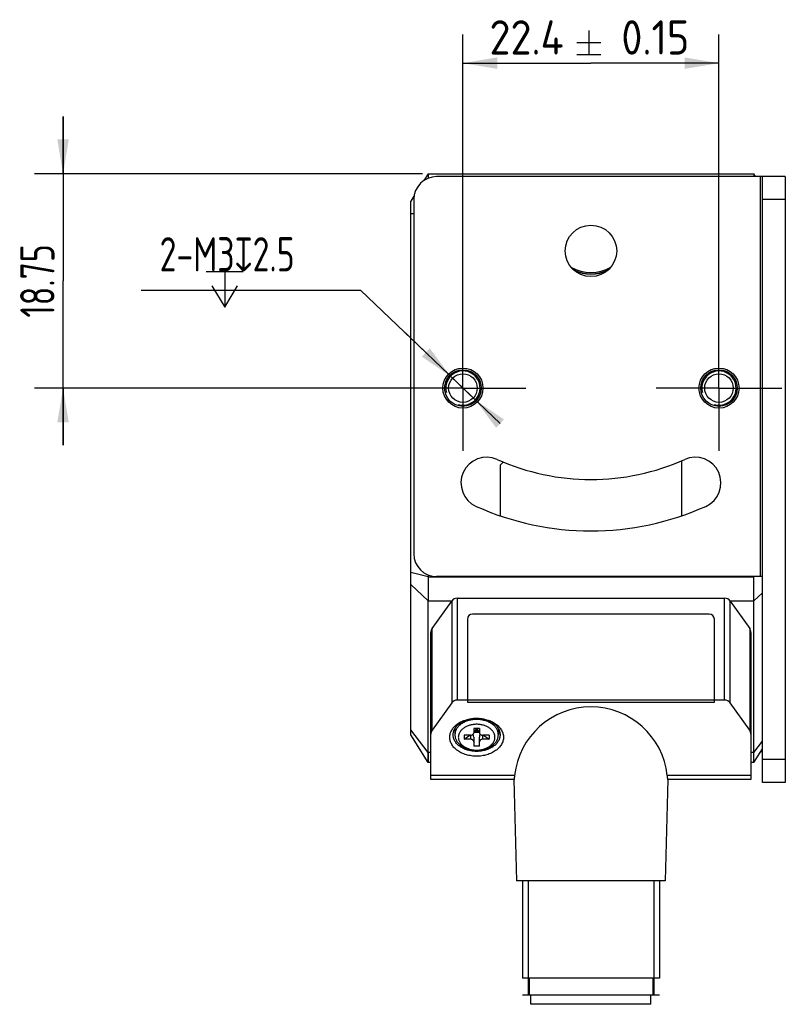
# Model space of a CAD drawing. Header units: millimetres. Extents: x 80 to 332, y 122 to 222.
# Tile 4 of 4: x 265 to 332, y 122 to 208. Entities that reach past the tile are written whole.
import ezdxf
from ezdxf.enums import TextEntityAlignment as Align

# ---------------------------------------------------------------- set-up
doc = ezdxf.new("R2010")
doc.units = ezdxf.units.MM
doc.header["$LTSCALE"] = 23.1
doc.header["$PDMODE"] = 3
doc.header["$PDSIZE"] = 8
doc.linetypes.add('CENTER', pattern=[0.6, 0.375, -0.075, 0.075, -0.075])
doc.layers.get('0').update_dxf_attribs({"linetype": 'CONTINUOUS'})
doc.layers.get('Defpoints').update_dxf_attribs({"linetype": 'CONTINUOUS'})
for name, color, linetype in [('000-ID2000X_DXF_DIMENSION', 7, 'CONTINUOUS'), ('DE-11-107728DXF_CONTINUOUS_LINE', 7, 'CONTINUOUS'), ('DE-13-002783DXF_CONTINUOUS_LINE', 7, 'CONTINUOUS'), ('DE-13-002784DXF_CONTINUOUS_LINE', 7, 'CONTINUOUS'), ('DE-13-002801_DXF_AXIS', 7, 'CONTINUOUS'), ('DE-13-002801DXF_CONTINUOUS_LINE', 7, 'CONTINUOUS'), ('DE-17-004280DXF_CONTINUOUS_LINE', 7, 'CONTINUOUS'), ('DE-19-012634DXF_CONTINUOUS_LINE', 7, 'CONTINUOUS'), ('DE-1A-000184DXF_CONTINUOUS_LINE', 7, 'CONTINUOUS'), ('DIMS', 7, 'CONTINUOUS'), ('TBH32-M2-V2_DXF_CONTINUOUS_LINE', 7, 'CONTINUOUS')]:
    doc.layers.add(name, color=color, linetype=linetype)
doc.styles.get("Standard").update_dxf_attribs({"font": 'ISOCP', "width": 0.8})
doc.dimstyles.new('DIMSTYLE_3', dxfattribs={"dimtxt": 3, "dimasz": 3, "dimexe": 2.5, "dimexo": 0.5, "dimgap": 0.75, "dimtad": 1, "dimdsep": 46, "dimtxsty": 'STANDARD', "dimblk": '_FILLED', "dimblk1": '_FILLED', "dimblk2": '_FILLED', "dimcen": 0.09, "dimclrt": 3, "dimazin": 2, "dimtol": 1, "dimtp": 0.15, "dimtm": 0.15, "dimtfac": 1, "dimtofl": 0, "dimtmove": 0, "dimatfit": 3, "dimldrblk": '_FILLED', "dimfxl": 1, "dimtolj": 1, "dimarcsym": 0})
doc.dimstyles.new('DIMSTYLE_4', dxfattribs={"dimtxt": 3, "dimasz": 3, "dimexe": 2.5, "dimexo": 0.5, "dimtad": 1, "dimdsep": 46, "dimtxsty": 'STANDARD', "dimblk": '_FILLED', "dimblk1": '_FILLED', "dimblk2": '_FILLED', "dimcen": 0.09, "dimclrt": 3, "dimazin": 2, "dimtp": 0.1, "dimtm": 0.1, "dimtfac": 1, "dimtmove": 0, "dimatfit": 2, "dimldrblk": '_FILLED', "dimfxl": 1, "dimtolj": 1, "dimarcsym": 0})
doc.dimstyles.new('DIMSTYLE_5', dxfattribs={"dimtxt": 3, "dimasz": 3, "dimexe": 2.5, "dimexo": 0.5, "dimgap": 0.75, "dimtad": 1, "dimdsep": 46, "dimtxsty": 'STANDARD', "dimblk": '_FILLED', "dimblk1": '_FILLED', "dimblk2": '_FILLED', "dimcen": 0.09, "dimclrt": 3, "dimazin": 2, "dimtp": 0.2, "dimtm": 0.2, "dimtfac": 1, "dimtofl": 0, "dimtmove": 0, "dimatfit": 3, "dimldrblk": '_FILLED', "dimfxl": 1, "dimtolj": 1, "dimarcsym": 0})

# ---------------------------------------------------------------- blocks, each defined once
blk = doc.blocks.new('_FILLED')
at = {"color": 0, "linetype": 'ByBlock'}
blk.add_solid([(0, 0), (-1, 0.167), (-1, -0.167)], dxfattribs=at)
blk = doc.blocks.new('*D5')
at = {"layer": '000-ID2000X_DXF_DIMENSION', "color": 4}
for p, q in [((303.347, 179.812), (303.347, 206.957)), ((325.747, 180.069), (325.747, 206.957)), ((303.347, 204.457), (314.547, 204.457)), ((325.747, 204.457), (314.547, 204.457))]:
    blk.add_line(p, q, dxfattribs=at)
at = {"layer": '000-ID2000X_DXF_DIMENSION', "color": 4, "xscale": 3, "yscale": 3, "zscale": 3, "rotation": 180}
blk.add_blockref('_FILLED', (303.347, 204.457), dxfattribs=at)
at = {"layer": '000-ID2000X_DXF_DIMENSION', "color": 4, "xscale": 3, "yscale": 3, "zscale": 3}
blk.add_blockref('_FILLED', (325.747, 204.457), dxfattribs=at)
at = {"layer": '000-ID2000X_DXF_DIMENSION', "color": 3}
for s, p in [('22.4', (308.916, 205.207)), ('0.15', (320.178, 205.207))]:
    blk.add_text(s, height=3, dxfattribs=at).set_placement(p, align=Align.CENTER)
blk = doc.blocks.new('*D6')
at = {"layer": '000-ID2000X_DXF_DIMENSION', "color": 0, "lineweight": -2}
for p, q in [((275.188, 184.608), (294.396, 184.608)), ((306.596, 172.915), (294.396, 184.608)), ((300.098, 179.142), (297.933, 181.218)), ((302.264, 177.066), (304.43, 174.99))]:
    blk.add_line(p, q, dxfattribs=at)
at = {"layer": 'Defpoints', "color": 0}
for p in [(302.264, 177.066), (304.43, 174.99)]:
    blk.add_point(p, dxfattribs=at)
at = {"layer": '000-ID2000X_DXF_DIMENSION', "color": 0, "linetype": 'ByBlock', "lineweight": -2, "xscale": 3, "yscale": 3, "zscale": 3}
for p, rotation in [((302.264, 177.066), 316.214229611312), ((304.43, 174.99), 136.214229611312)]:
    blk.add_blockref('_FILLED', p, dxfattribs=dict(at, rotation=rotation))
at = {"layer": '000-ID2000X_DXF_DIMENSION', "color": 3, "insert": (288.626, 189.233), "char_height": 3, "attachment_point": 3, "line_spacing_factor": 0.9}
blk.add_mtext('\\A1;{2-M3{\\fgdt;x}2.5}', dxfattribs=at)
blk = doc.blocks.new('*D7')
at = {"layer": '000-ID2000X_DXF_DIMENSION', "color": 4}
for p, q in [((268.37, 194.778), (268.37, 199.778)), ((268.37, 199.778), (268.37, 185.403)), ((299.797, 194.778), (265.87, 194.778)), ((268.37, 171.028), (268.37, 185.403)), ((302.847, 176.028), (265.87, 176.028)), ((268.37, 176.028), (268.37, 171.028))]:
    blk.add_line(p, q, dxfattribs=at)
at = {"layer": '000-ID2000X_DXF_DIMENSION', "color": 4, "xscale": 3, "yscale": 3, "zscale": 3}
for p, rotation in [((268.37, 194.778), 270), ((268.37, 176.028), 90)]:
    blk.add_blockref('_FILLED', p, dxfattribs=dict(at, rotation=rotation))
at = {"layer": '000-ID2000X_DXF_DIMENSION', "color": 3, "insert": (264.62, 185.403), "char_height": 3, "width": 11.01562, "attachment_point": 2, "rotation": 90, "line_spacing_factor": 0.9}
blk.add_mtext('18.75', dxfattribs=at)

msp = doc.modelspace()

# ---------------------------------------------------------------- linework, layer by layer
at = {"layer": '000-ID2000X_DXF_DIMENSION', "color": 3}
for p, q in [((314.372, 207.307), (314.372, 205.207)), ((313.322, 206.257), (315.422, 206.257)), ((313.322, 205.207), (315.422, 205.207)), ((280.884, 186.233), (284.134, 186.233)), ((282.509, 186.233), (282.509, 183.108))]:
    msp.add_line(p, q, dxfattribs=at)
msp.add_lwpolyline([(281.384, 184.983), (282.509, 183.108), (283.634, 184.983)], dxfattribs=at)
at = {"layer": 'DE-11-107728DXF_CONTINUOUS_LINE', "color": 3}
for p, q in [((329.547, 194.528), (301.047, 194.528)), ((329.547, 141.528), (329.547, 194.528)), ((299.047, 192.528), (299.047, 161.528)), ((329.547, 159.528), (301.047, 159.528))]:
    msp.add_line(p, q, dxfattribs=at)
at = {"layer": 'DE-11-107728DXF_CONTINUOUS_LINE', "color": 4}
for p, q in [((329.347, 194.528), (329.347, 159.528)), ((331.547, 192.528), (329.547, 192.528)), ((331.547, 143.528), (329.547, 143.528))]:
    msp.add_line(p, q, dxfattribs=at)
at = {"layer": 'DE-11-107728DXF_CONTINUOUS_LINE', "color": 7}
for p, q in [((331.547, 194.528), (329.547, 194.528)), ((331.547, 194.528), (331.547, 141.528)), ((331.547, 141.528), (329.547, 141.528))]:
    msp.add_line(p, q, dxfattribs=at)
at = {"layer": 'DE-11-107728DXF_CONTINUOUS_LINE', "color": 3}
for centre, radius in [((314.547, 188.028), 2.25), ((303.347, 176.028), 1.75), ((325.747, 176.028), 1.75)]:
    msp.add_circle(centre, radius, dxfattribs=at)
for centre, radius, start, end in [((301.047, 192.528), 2, 90, 180), ((305.428, 167.733), 2.25, 65.80388, 245.80388), ((314.547, 188.028), 20, 245.80388, 294.19612), ((323.667, 167.733), 2.25, 294.19612, 114.19612), ((314.547, 188.028), 24.5, 245.80388, 294.19612), ((301.047, 161.528), 2, 180, 270)]:
    msp.add_arc(centre, radius, start, end, dxfattribs=at)
at = {"layer": 'DE-13-002783DXF_CONTINUOUS_LINE', "color": 4}
msp.add_line((320.545, 122.911), (308.545, 122.911), dxfattribs=at)
at = {"layer": 'DE-13-002784DXF_CONTINUOUS_LINE', "color": 7}
for p, q in [((300.657, 154.997), (302.366, 157.389)), ((302.854, 157.641), (326.236, 157.641)), ((326.725, 157.389), (328.433, 154.997)), ((300.545, 141.779), (300.545, 154.648)), ((328.545, 154.648), (328.545, 141.779)), ((302.366, 148.48), (300.657, 146.088)), ((326.236, 148.731), (302.854, 148.731)), ((328.433, 146.088), (326.725, 148.48)), ((307.813, 141.779), (300.545, 141.779)), ((307.813, 141.78), (308.045, 132.911)), ((321.277, 141.78), (321.045, 132.911)), ((328.545, 141.779), (321.277, 141.779)), ((321.045, 132.911), (308.045, 132.911)), ((308.545, 132.911), (308.545, 124.411)), ((320.545, 132.911), (320.545, 124.411)), ((320.545, 124.411), (308.545, 124.411)), ((309.145, 124.411), (309.145, 122.911)), ((319.945, 124.411), (319.945, 122.911)), ((320.045, 122.911), (309.045, 122.911))]:
    msp.add_line(p, q, dxfattribs=at)
at = {"layer": 'DE-13-002784DXF_CONTINUOUS_LINE', "color": 4}
for p, q in [((302.366, 157.389), (302.366, 148.48)), ((302.854, 157.641), (302.854, 148.731)), ((326.236, 148.731), (326.236, 157.641)), ((326.725, 148.48), (326.725, 157.389)), ((300.657, 146.088), (300.657, 154.997)), ((328.433, 154.997), (328.433, 146.088)), ((307.864, 142.131), (300.545, 142.131)), ((328.545, 142.131), (321.226, 142.131)), ((309.045, 132.911), (309.045, 122.911)), ((320.045, 132.911), (320.045, 122.911))]:
    msp.add_line(p, q, dxfattribs=at)
at = {"layer": 'DE-13-002784DXF_CONTINUOUS_LINE', "color": 7}
for centre, major_axis, ratio, start_param, end_param in [((302.854, 157.041), (0.6, 0), 1, 1.570796, 2.521343), ((326.236, 157.041), (0, 0.6), 1, -0.950547, 0), ((301.145, 154.648), (0.6, 0), 1, 2.521343, 3.141593), ((327.945, 154.648), (0.6, 0), 1, 0, 0.620249), ((302.854, 148.131), (0.6, 0), 1, 1.570796, 2.521343), ((326.236, 148.131), (0.6, 0), 1, 0.620249, 1.570796), ((314.545, 141.407), (0, 6.722), 0.999657, -1.462984, 1.462984), ((301.145, 145.739), (0.6, 0), 1, 2.521343, 3.141593), ((327.945, 145.739), (0.6, 0), 1, 0, 0.620249)]:
    msp.add_ellipse(centre, major_axis=major_axis, ratio=ratio, start_param=start_param, end_param=end_param, dxfattribs=at)
for points, knots in [([(302.195, 145.478), (302.195, 145.533), (302.203, 145.642), (302.237, 145.805), (302.294, 145.964), (302.4, 146.172), (302.588, 146.417), (302.884, 146.669), (303.242, 146.874), (303.648, 147.026), (304.088, 147.119), (304.545, 147.151), (305.002, 147.119), (305.442, 147.026), (305.849, 146.874), (306.207, 146.669), (306.503, 146.417), (306.691, 146.172), (306.797, 145.964), (306.853, 145.805), (306.888, 145.642), (306.895, 145.533), (306.895, 145.478)], [0, 0, 0, 0, 0.025749, 0.051742, 0.078208, 0.105347, 0.162142, 0.222982, 0.287916, 0.356414, 0.427521, 0.5, 0.572479, 0.643586, 0.712084, 0.777018, 0.837858, 0.894653, 0.921792, 0.948258, 0.974251, 1, 1, 1, 1]), ([(302.495, 145.691), (302.495, 145.738), (302.502, 145.834), (302.532, 145.975), (302.581, 146.114), (302.673, 146.296), (302.838, 146.509), (303.096, 146.729), (303.408, 146.908), (303.763, 147.04), (304.147, 147.122), (304.545, 147.149), (304.944, 147.122), (305.328, 147.04), (305.682, 146.908), (305.995, 146.729), (306.253, 146.509), (306.417, 146.296), (306.509, 146.114), (306.559, 145.975), (306.589, 145.834), (306.595, 145.738), (306.595, 145.691)], [0, 0, 0, 0, 0.025749, 0.051742, 0.078208, 0.105347, 0.162142, 0.222982, 0.287916, 0.356414, 0.427521, 0.5, 0.572479, 0.643586, 0.712084, 0.777018, 0.837858, 0.894653, 0.921792, 0.948258, 0.974251, 1, 1, 1, 1]), ([(306.595, 145.691), (306.595, 145.643), (306.589, 145.548), (306.559, 145.406), (306.509, 145.267), (306.417, 145.085), (306.253, 144.872), (305.995, 144.652), (305.682, 144.473), (305.328, 144.341), (304.944, 144.259), (304.545, 144.232), (304.147, 144.259), (303.763, 144.341), (303.408, 144.473), (303.096, 144.652), (302.838, 144.872), (302.673, 145.085), (302.581, 145.267), (302.532, 145.406), (302.502, 145.548), (302.495, 145.643), (302.495, 145.691)], [0, 0, 0, 0, 0.025749, 0.051742, 0.078208, 0.105347, 0.162142, 0.222982, 0.287916, 0.356414, 0.427521, 0.5, 0.572479, 0.643586, 0.712084, 0.777018, 0.837858, 0.894653, 0.921792, 0.948258, 0.974251, 1, 1, 1, 1]), ([(306.895, 145.478), (306.895, 145.424), (306.888, 145.315), (306.853, 145.152), (306.797, 144.993), (306.691, 144.785), (306.503, 144.54), (306.207, 144.288), (305.849, 144.083), (305.442, 143.931), (305.002, 143.838), (304.545, 143.806), (304.088, 143.838), (303.648, 143.931), (303.242, 144.083), (302.884, 144.288), (302.588, 144.54), (302.4, 144.785), (302.294, 144.993), (302.237, 145.152), (302.203, 145.315), (302.195, 145.424), (302.195, 145.478)], [0, 0, 0, 0, 0.025749, 0.051742, 0.078208, 0.105347, 0.162142, 0.222982, 0.287916, 0.356414, 0.427521, 0.5, 0.572479, 0.643586, 0.712084, 0.777018, 0.837858, 0.894653, 0.921792, 0.948258, 0.974251, 1, 1, 1, 1]), ([(307.864, 142.131), (307.861, 142.104), (307.855, 142.055), (307.847, 141.985), (307.839, 141.932), (307.834, 141.895), (307.83, 141.872), (307.827, 141.85), (307.824, 141.832), (307.821, 141.816), (307.819, 141.803), (307.817, 141.794), (307.816, 141.788), (307.815, 141.785), (307.814, 141.783), (307.814, 141.781), (307.814, 141.78), (307.813, 141.779), (307.813, 141.779)], [0, 0, 0, 0, 0.223746, 0.422592, 0.594548, 0.669904, 0.737906, 0.798379, 0.851161, 0.89611, 0.933104, 0.962039, 0.973461, 0.982842, 0.990176, 0.995462, 0.998712, 1, 1, 1, 1]), ([(321.277, 141.779), (321.277, 141.779), (321.277, 141.78), (321.276, 141.781), (321.276, 141.783), (321.275, 141.785), (321.275, 141.788), (321.274, 141.794), (321.272, 141.803), (321.269, 141.816), (321.267, 141.832), (321.264, 141.85), (321.26, 141.872), (321.257, 141.895), (321.251, 141.932), (321.244, 141.985), (321.235, 142.055), (321.229, 142.104), (321.226, 142.131)], [0, 0, 0, 0, 0.001288, 0.004538, 0.009824, 0.017158, 0.026539, 0.037961, 0.066896, 0.10389, 0.148839, 0.201621, 0.262094, 0.330096, 0.405452, 0.577408, 0.776254, 1, 1, 1, 1])]:
    msp.add_open_spline(points, degree=3, knots=knots, dxfattribs=at)
at = {"layer": 'DE-13-002801_DXF_AXIS', "color": 1, "linetype": 'CENTER'}
for p, q in [((303.347, 176.028), (303.347, 181.528)), ((325.747, 176.028), (325.747, 181.528)), ((303.347, 176.028), (297.847, 176.028)), ((303.347, 176.028), (303.347, 170.528)), ((303.347, 176.028), (308.847, 176.028)), ((325.747, 176.028), (320.247, 176.028)), ((325.747, 176.028), (325.747, 170.528)), ((325.747, 176.028), (331.247, 176.028))]:
    msp.add_line(p, q, dxfattribs=at)
at = {"layer": 'DE-13-002801DXF_CONTINUOUS_LINE', "color": 7}
for p, q in [((300.297, 194.778), (299.926, 194.184)), ((300.297, 194.778), (300.297, 194.382)), ((300.297, 194.778), (328.797, 194.778)), ((328.797, 194.778), (328.797, 194.528)), ((328.953, 194.528), (328.797, 194.778)), ((299.067, 192.811), (298.797, 192.378)), ((298.797, 145.678), (298.797, 192.378)), ((306.597, 169.196), (306.597, 164.855)), ((306.656, 169.337), (306.877, 169.558)), ((322.497, 164.855), (322.497, 169.677)), ((300.297, 159.675), (300.297, 159.521)), ((300.297, 143.278), (300.297, 157.4)), ((328.797, 143.278), (328.797, 157.4)), ((300.297, 143.278), (298.797, 145.678)), ((328.797, 143.278), (329.547, 144.478)), ((329.391, 144.228), (329.547, 144.228)), ((300.545, 143.278), (300.297, 143.278)), ((328.797, 143.278), (328.545, 143.278))]:
    msp.add_line(p, q, dxfattribs=at)
at = {"layer": 'DE-13-002801DXF_CONTINUOUS_LINE', "color": 4}
for p, q in [((299.047, 191.278), (298.797, 191.278)), ((300.297, 159.521), (298.797, 159.885)), ((300.297, 159.521), (328.797, 159.521)), ((328.797, 159.521), (328.827, 159.528)), ((300.297, 157.4), (298.797, 158.839)), ((328.797, 157.4), (329.547, 158.119)), ((300.297, 157.4), (302.366, 157.4)), ((326.725, 157.4), (328.797, 157.4)), ((300.297, 144.157), (298.797, 146.112)), ((328.797, 144.157), (329.547, 145.134)), ((300.545, 144.157), (300.297, 144.157)), ((328.797, 144.157), (328.545, 144.157))]:
    msp.add_line(p, q, dxfattribs=at)
at = {"layer": 'DE-13-002801DXF_CONTINUOUS_LINE', "color": 7}
for points in [[(300.297, 144.157), (300.297, 143.588), (300.297, 143.507), (300.297, 143.438), (300.297, 143.381), (300.297, 143.304)], [(328.798, 143.588), (328.797, 143.898), (328.797, 144.157)], [(300.297, 143.304), (300.297, 143.285), (300.297, 143.278)], [(328.797, 143.278), (328.797, 143.285), (328.797, 143.304), (328.797, 143.336), (328.798, 143.438)], [(328.798, 143.438), (328.798, 143.507), (328.798, 143.588)]]:
    msp.add_lwpolyline(points, dxfattribs=at)
for centre, radius in [((303.347, 176.028), 1.6), ((325.747, 176.028), 1.6), ((303.347, 176.028), 1.25), ((325.747, 176.028), 1.25)]:
    msp.add_circle(centre, radius, dxfattribs=at)
for centre, radius, start, end in [((314.547, 189.528), 3.5, 243.98263, 296.01737), ((314.547, 189.528), 3.517, 244.93612, 295.13057), ((306.797, 169.196), 0.2, 135, 180)]:
    msp.add_arc(centre, radius, start, end, dxfattribs=at)
at = {"layer": 'DE-13-002801DXF_CONTINUOUS_LINE', "color": 4}
for centre in [(303.347, 176.028), (325.747, 176.028)]:
    msp.add_arc(centre, 1.5, 255, 195, dxfattribs=at)
at = {"layer": 'DE-13-002801DXF_CONTINUOUS_LINE', "color": 7}
for points, knots in [([(300.297, 159.521), (300.297, 159.138), (300.296, 158.431), (300.297, 157.724), (300.297, 157.4)], [0, 0, 0, 0, 0.541196, 1, 1, 1, 1]), ([(328.797, 157.4), (328.797, 157.724), (328.798, 158.431), (328.797, 159.138), (328.797, 159.521)], [0, 0, 0, 0, 0.458804, 1, 1, 1, 1])]:
    msp.add_open_spline(points, degree=3, knots=knots, dxfattribs=at)
at = {"layer": 'DE-17-004280DXF_CONTINUOUS_LINE', "color": 7}
msp.add_arc((314.547, 189.528), 3.4, 239.00932, 300.99068, dxfattribs=at)
at = {"layer": 'DE-19-012634DXF_CONTINUOUS_LINE', "color": 7}
for p, q in [((309.295, 122.111), (309.295, 122.911)), ((319.795, 122.111), (319.795, 122.911)), ((319.795, 122.111), (309.295, 122.111))]:
    msp.add_line(p, q, dxfattribs=at)
at = {"layer": 'DE-1A-000184DXF_CONTINUOUS_LINE', "color": 7}
for p, q in [((324.894, 156.258), (304.194, 156.258)), ((303.744, 155.808), (303.744, 148.558)), ((325.344, 148.558), (325.344, 155.808)), ((303.744, 148.558), (325.344, 148.558))]:
    msp.add_line(p, q, dxfattribs=at)
for centre, start, end in [((304.194, 155.808), 90, 180), ((324.894, 155.808), 0, 90)]:
    msp.add_arc(centre, 0.45, start, end, dxfattribs=at)
at = {"layer": 'DIMS', "color": 4}
msp.add_arc((303.347, 176.028), 1.5, 270, 334.64918, dxfattribs=at)
at = {"layer": 'TBH32-M2-V2_DXF_CONTINUOUS_LINE', "color": 7}
for p, q in [((302.645, 146.235), (302.645, 145.691)), ((303.445, 145.655), (303.445, 145.302)), ((303.445, 145.302), (303.945, 145.655)), ((303.995, 145.655), (303.445, 145.655)), ((304.295, 146.256), (304.295, 145.867)), ((304.545, 146.256), (304.295, 145.903)), ((304.795, 146.256), (304.295, 146.256)), ((304.295, 145.903), (304.545, 146.079)), ((304.795, 145.903), (304.295, 145.903)), ((304.545, 146.256), (304.545, 146.079)), ((304.545, 146.256), (304.795, 145.903)), ((304.545, 146.079), (304.795, 145.903)), ((304.795, 146.256), (304.795, 145.867)), ((305.645, 145.655), (305.095, 145.655)), ((305.145, 145.655), (305.645, 145.302)), ((305.645, 145.655), (305.645, 145.302)), ((306.445, 146.235), (306.445, 145.691)), ((303.995, 145.302), (303.445, 145.302)), ((304.295, 145.478), (304.295, 144.701)), ((304.795, 144.701), (304.795, 145.478)), ((305.645, 145.302), (305.095, 145.302)), ((304.795, 144.701), (304.295, 144.701))]:
    msp.add_line(p, q, dxfattribs=at)
at = {"layer": 'TBH32-M2-V2_DXF_CONTINUOUS_LINE', "color": 4}
for p, q in [((303.995, 145.655), (303.995, 145.302)), ((305.095, 145.302), (305.095, 145.655))]:
    msp.add_line(p, q, dxfattribs=at)
at = {"layer": 'TBH32-M2-V2_DXF_CONTINUOUS_LINE', "color": 7}
for centre, start_param, end_param in [((303.995, 145.478), -1.570796, -0.913005), ((305.095, 145.478), 0.913005, 1.570796)]:
    msp.add_ellipse(centre, major_axis=(0, 0.424), ratio=0.707107, start_param=start_param, end_param=end_param, dxfattribs=at)
for points, knots in [([(306.445, 145.691), (306.445, 145.735), (306.439, 145.823), (306.411, 145.954), (306.366, 146.083), (306.28, 146.251), (306.128, 146.45), (305.889, 146.653), (305.599, 146.819), (305.27, 146.942), (304.915, 147.017), (304.545, 147.043), (304.176, 147.017), (303.82, 146.942), (303.491, 146.819), (303.202, 146.653), (302.963, 146.45), (302.81, 146.251), (302.725, 146.083), (302.679, 145.954), (302.651, 145.823), (302.645, 145.735), (302.645, 145.691)], [0, 0, 0, 0, 0.025744, 0.051744, 0.078209, 0.105346, 0.162142, 0.222982, 0.287916, 0.356414, 0.427521, 0.5, 0.572479, 0.643586, 0.712084, 0.777018, 0.837858, 0.894654, 0.921791, 0.948256, 0.974256, 1, 1, 1, 1]), ([(306.145, 145.478), (306.145, 145.515), (306.14, 145.59), (306.117, 145.701), (306.078, 145.809), (306.006, 145.951), (305.878, 146.118), (305.677, 146.289), (305.433, 146.428), (305.156, 146.532), (304.856, 146.596), (304.545, 146.617), (304.234, 146.596), (303.934, 146.532), (303.658, 146.428), (303.414, 146.289), (303.212, 146.118), (303.084, 145.951), (303.012, 145.809), (302.974, 145.701), (302.95, 145.59), (302.945, 145.515), (302.945, 145.478)], [0, 0, 0, 0, 0.025742, 0.051744, 0.078209, 0.105346, 0.162142, 0.222982, 0.287917, 0.356416, 0.427523, 0.500002, 0.57248, 0.643586, 0.712084, 0.777018, 0.837857, 0.894653, 0.92179, 0.948256, 0.974258, 1, 1, 1, 1]), ([(302.645, 145.691), (302.645, 145.647), (302.651, 145.558), (302.679, 145.427), (302.725, 145.298), (302.81, 145.13), (302.963, 144.932), (303.202, 144.728), (303.491, 144.562), (303.82, 144.44), (304.176, 144.364), (304.545, 144.339), (304.915, 144.364), (305.27, 144.44), (305.599, 144.562), (305.889, 144.728), (306.128, 144.932), (306.28, 145.13), (306.366, 145.298), (306.411, 145.427), (306.439, 145.558), (306.445, 145.647), (306.445, 145.691)], [0, 0, 0, 0, 0.025744, 0.051744, 0.078209, 0.105346, 0.162142, 0.222982, 0.287916, 0.356414, 0.427521, 0.5, 0.572479, 0.643586, 0.712084, 0.777018, 0.837858, 0.894654, 0.921791, 0.948256, 0.974256, 1, 1, 1, 1]), ([(303.995, 145.655), (304.034, 145.655), (304.109, 145.665), (304.193, 145.703), (304.245, 145.748), (304.273, 145.784), (304.291, 145.825), (304.295, 145.853), (304.295, 145.867)], [0, 0, 0, 0, 0.287057, 0.553568, 0.675503, 0.789326, 0.896553, 1, 1, 1, 1]), ([(304.795, 145.867), (304.795, 145.853), (304.799, 145.825), (304.817, 145.784), (304.845, 145.748), (304.897, 145.703), (304.982, 145.665), (305.057, 145.655), (305.095, 145.655)], [0, 0, 0, 0, 0.103447, 0.210674, 0.324497, 0.446432, 0.712943, 1, 1, 1, 1]), ([(302.945, 145.478), (302.945, 145.441), (302.95, 145.367), (302.974, 145.256), (303.012, 145.148), (303.084, 145.006), (303.212, 144.839), (303.414, 144.668), (303.658, 144.528), (303.934, 144.425), (304.234, 144.361), (304.545, 144.34), (304.856, 144.361), (305.156, 144.425), (305.433, 144.528), (305.677, 144.668), (305.878, 144.839), (306.006, 145.006), (306.078, 145.148), (306.117, 145.256), (306.14, 145.367), (306.145, 145.441), (306.145, 145.478)], [0, 0, 0, 0, 0.025742, 0.051744, 0.078209, 0.105346, 0.162142, 0.222982, 0.287917, 0.356416, 0.427523, 0.500002, 0.57248, 0.643586, 0.712084, 0.777018, 0.837857, 0.894653, 0.92179, 0.948256, 0.974258, 1, 1, 1, 1]), ([(304.295, 145.09), (304.295, 145.103), (304.291, 145.132), (304.273, 145.172), (304.245, 145.209), (304.193, 145.253), (304.109, 145.292), (304.034, 145.302), (303.995, 145.302)], [0, 0, 0, 0, 0.103447, 0.210674, 0.324497, 0.446432, 0.712943, 1, 1, 1, 1]), ([(305.095, 145.302), (305.057, 145.302), (304.982, 145.292), (304.897, 145.253), (304.845, 145.209), (304.817, 145.172), (304.799, 145.132), (304.795, 145.103), (304.795, 145.09)], [0, 0, 0, 0, 0.287057, 0.553568, 0.675503, 0.789326, 0.896553, 1, 1, 1, 1])]:
    msp.add_open_spline(points, degree=3, knots=knots, dxfattribs=at)

# ---------------------------------------------------------------- dimensions: what is measured, and where the dimension line sits
at = {"layer": '000-ID2000X_DXF_DIMENSION', "color": 4}
dim = msp.add_linear_dim(base=(325.747, 204.457), p1=(303.347, 179.312), p2=(325.747, 179.569), dimstyle='DIMSTYLE_3', dxfattribs=at)
dim.commit()
dim.dimension.update_dxf_attribs({"geometry": '*D5', "text_midpoint": (314.547, 204.457), "dimtype": 160})
dim = msp.add_linear_dim(base=(268.37, 194.778), p1=(303.347, 176.028), p2=(300.297, 194.778), angle=90, dimstyle='DIMSTYLE_5', dxfattribs=at)
dim.commit()
dim.dimension.update_dxf_attribs({"geometry": '*D7', "text_midpoint": (268.37, 185.48), "dimtype": 160})
dim = msp.add_diameter_dim_2p(p1=(302.264, 177.066), p2=(304.43, 174.99), text='{2-M<>{\\fgdt;x}2.5}', dimstyle='DIMSTYLE_4', override={"dimtih": 1, "dimtoh": 1, "dimpost": '<>'}, dxfattribs=at)
dim.commit()
dim.dimension.update_dxf_attribs({"geometry": '*D6', "text_midpoint": (281.907, 184.608), "dimtype": 163})

doc.saveas('drawing.dxf')
